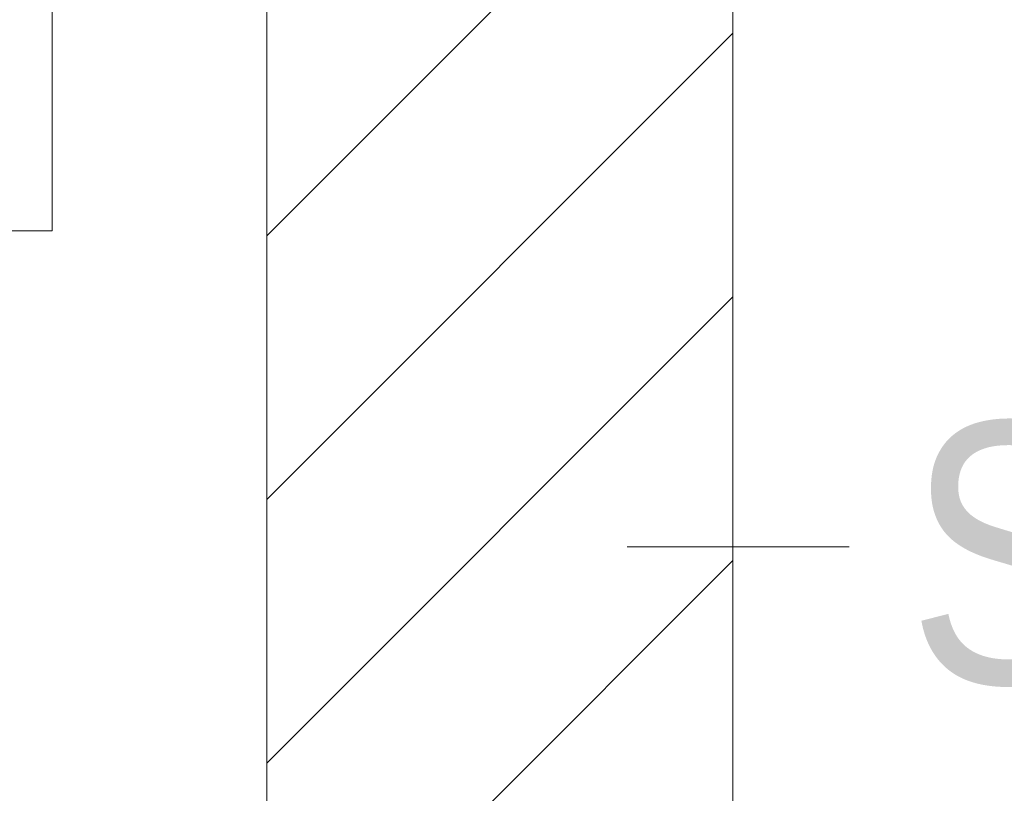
# Model space of a CAD drawing. Extents: x -620 to 300, y 62 to 1107.
# Tile 132 of 256: x 217.51 to 222.79, y 711.57 to 715.72. Entities that reach past the tile are written whole.
import ezdxf
from ezdxf.lldxf.tags import DXFTag

# ---------------------------------------------------------------- set-up
doc = ezdxf.new("R2010")
doc.units = 0
doc.layers.get('0').update_dxf_attribs({"lineweight": 35})
doc.layers.add('E_Detail_Beschriftung', color=7, linetype='Continuous', lineweight=13, true_color=0x009900)
doc.layers.add('E_Detail_Wandschraffur', color=7, linetype='Continuous', lineweight=5, true_color=0xc0c0c0)
doc.layers.add('E_Detail_Linie_Text_Bem', color=7, linetype='Continuous', lineweight=13)
doc.styles.get("Standard").update_dxf_attribs({"font": 'ARIALN.TTF'})
tags = doc.linetypes.add('fein_strichliert', pattern=[4, 1, -2, 1]).pattern_tags.tags
tags[8:9] = [DXFTag(74, 4), DXFTag(75, 0), DXFTag(340, '0'), DXFTag(46, 0.0), DXFTag(50, 0.0), DXFTag(44, 0.0), DXFTag(45, 0.0)]
tags[6:7] = [DXFTag(74, 4), DXFTag(75, 0), DXFTag(340, '0'), DXFTag(46, 0.0), DXFTag(50, 0.0), DXFTag(44, 0.0), DXFTag(45, 0.0)]
tags[4:5] = [DXFTag(74, 4), DXFTag(75, 0), DXFTag(340, '0'), DXFTag(46, 0.0), DXFTag(50, 0.0), DXFTag(44, 0.0), DXFTag(45, 0.0)]

# ---------------------------------------------------------------- blocks, each defined once
blk = doc.blocks.new('Referenz-A06G9GDF8I')
at = {"layer": 'E_Detail_Linie_Text_Bem', "linetype": 'Continuous', "ltscale": 0.13}
for p, q in [((218.8316, 716.3778), (218.8316, 676.3778)), ((221.3316, 704.5778), (221.3316, 716.3778))]:
    blk.add_line(p, q, dxfattribs=at)
at = {"layer": 'E_Detail_Linie_Text_Bem', "color": 0, "linetype": 'Continuous', "ltscale": 0.13}
for p, q in [((217.6799, 716.2335), (217.6799, 714.5854)), ((217.6799, 714.5854), (217.4244, 714.5854)), ((221.9554, 712.89), (220.7637, 712.89))]:
    blk.add_line(p, q, dxfattribs=at)
at = {"layer": 'E_Detail_Wandschraffur', "linetype": 'fein_strichliert', "ltscale": 0.13}
for p, q in [((218.8316, 714.5585), (220.6509, 716.3778)), ((218.8316, 711.7301), (221.3316, 714.2301))]:
    blk.add_line(p, q, dxfattribs=at)
at = {"layer": 'E_Detail_Wandschraffur', "linetype": 'ByBlock', "ltscale": 0.13}
for p, q in [((218.8316, 713.1443), (221.3316, 715.6443)), ((218.8316, 710.3159), (221.3316, 712.8159))]:
    blk.add_line(p, q, dxfattribs=at)
at = {"layer": 'E_Detail_Beschriftung', "linetype": 'Continuous', "ltscale": 0.13, "char_height": 1.4, "attachment_point": 1}
for s, insert in [('{\\fArial Narrow;Endtüllen}', (210.7831, 715.4258)), ('{\\fArial Narrow;Stahlbeton}', (222.2698, 713.5575))]:
    blk.add_mtext(s, dxfattribs=dict(at, insert=insert))

msp = doc.modelspace()

# ---------------------------------------------------------------- block references
at = {"color": 8, "lineweight": 25, "ltscale": 0.25, "true_color": 0x808080}
msp.add_blockref('Referenz-A06G9GDF8I', (0, 0), dxfattribs=at)

doc.saveas('drawing.dxf')
